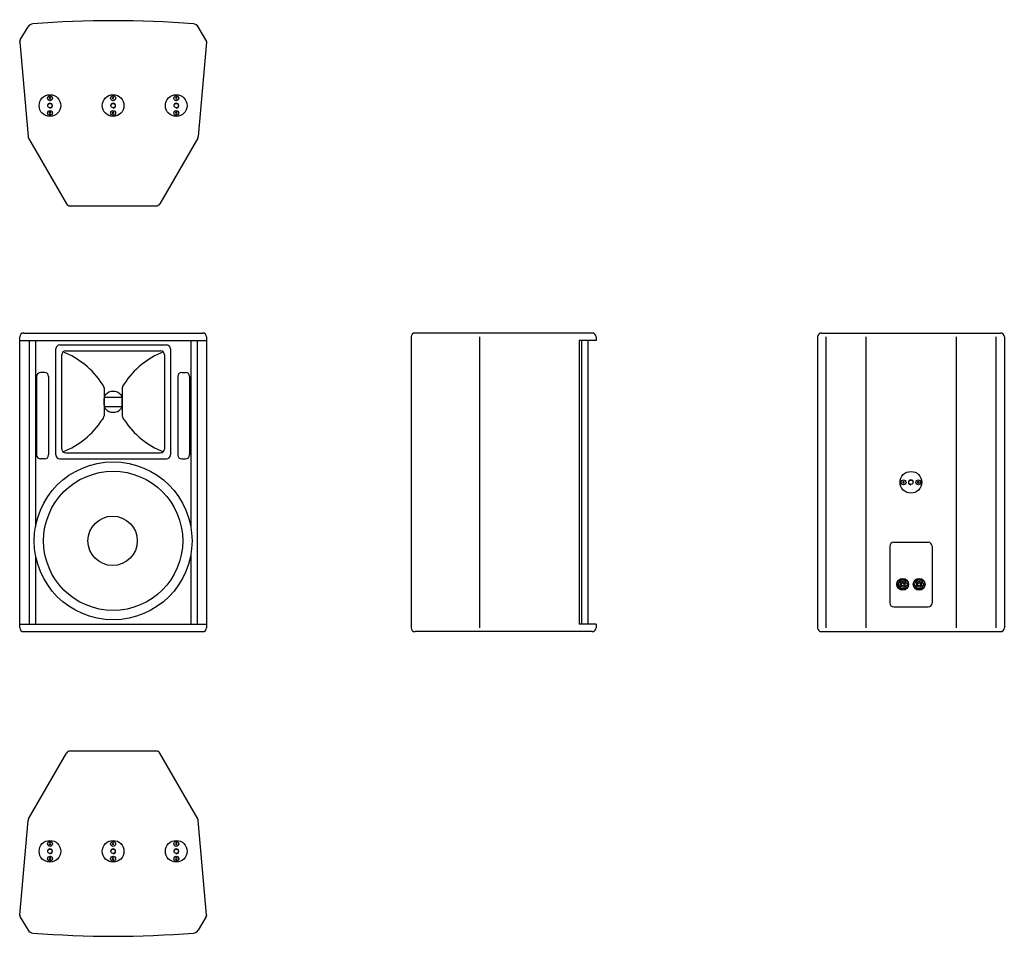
# Model space of a CAD drawing. Extents: x 672 to 2667, y 1036 to 2895.
import ezdxf

# ---------------------------------------------------------------- set-up
doc = ezdxf.new("R2010")
doc.units = 0
doc.layers.get('0').update_dxf_attribs({"linetype": 'CONTINUOUS'})
for name, color, linetype in [('KF_CA_1215_9_i_BOTTOM', 7, 'CONTINUOUS'), ('KF_CA_1215_9_i_FRONT', 7, 'CONTINUOUS'), ('KF_CA_1215_9_i_REAR', 7, 'CONTINUOUS'), ('KF_CA_1215_9_i_SIDE', 7, 'CONTINUOUS'), ('KF_CA_1215_9_i_TOP', 7, 'CONTINUOUS')]:
    doc.layers.add(name, color=color, linetype=linetype)

# ---------------------------------------------------------------- blocks, each defined once
blk = doc.blocks.new('KF_CA_1215_9_i_FRONT')
at = {"layer": 'KF_CA_1215_9_i_FRONT'}
for p, q in [((-181.3, 0), (181.3, 0)), ((-189.3, -597), (-189.3, -8)), ((-189.2, -15), (189.2, -15)), ((-170.5, -15), (-170.5, -590)), ((-157.5, -15), (-157.5, -392.4)), ((157.5, -15), (157.5, -393.2)), ((170.5, -15), (170.5, -590)), ((189.3, -8), (189.3, -597)), ((-116, -247), (-116, -32)), ((-108, -24), (108, -24)), ((-96, -36), (96, -36)), ((116, -32), (116, -247)), ((-104, -235), (-104, -44)), ((104, -44), (104, -235)), ((-155, -88), (-155, -247)), ((-139, -80), (-147, -80)), ((-131, -88), (-131, -247)), ((131, -88), (131, -247)), ((139, -80), (147, -80)), ((155, -88), (155, -247)), ((-18.5, -111.3), (-18.5, -167.7)), ((18.6, -111.3), (18.6, -167.7)), ((-18.5, -129.9), (18.6, -129.9)), ((-18.5, -146.3), (-18.5, -132.7)), ((18.6, -146.3), (18.6, -132.7)), ((-18.5, -149.1), (18.6, -149.1)), ((-139, -255), (-147, -255)), ((-108, -255), (108, -255)), ((-96, -243), (96, -243)), ((139, -255), (147, -255)), ((-157.5, -451.6), (-157.5, -590)), ((157.5, -447.5), (157.5, -590)), ((-189.2, -590), (189.2, -590)), ((-181.3, -605), (181.3, -605))]:
    blk.add_line(p, q, dxfattribs=at)
for centre, radius in [((0, -421), 160), ((0, -421), 141), ((-1, -421), 50)]:
    blk.add_circle(centre, radius, dxfattribs=at)
for centre, radius, start, end in [((-181.3, -8), 8, 90, 180), ((181.3, -8), 8, 0, 90), ((-108, -32), 8, 90, 180), ((-96, -44), 8, 90, 180), ((-163.8, -195.5), 169, 33.1981, 68.4091), ((163.9, -195.5), 169, 111.5909, 146.8019), ((96, -44), 8, 0, 90), ((108, -32), 8, 0, 90), ((-147, -88), 8, 90, 180), ((-139, -88), 8, 0, 90), ((139, -88), 8, 90, 180), ((147, -88), 8, 0, 90), ((-29.6, -111.3), 11.1, 0, 48.79), ((0, -139.5), 21.2, 42.291, 137.709), ((29.7, -111.3), 11.1, 131.21, 180), ((-7.4, -132.7), 11.1, 137.709, 180), ((7.5, -132.7), 11.1, 0, 42.291), ((-7.4, -146.3), 11.1, 180, 222.291), ((0, -139.5), 21.2, 222.291, 317.709), ((7.5, -146.3), 11.1, 317.709, 0), ((-163.8, -83.5), 169, 291.5909, 326.8019), ((-29.6, -167.7), 11.1, 311.21, 0), ((29.7, -167.7), 11.1, 180, 228.79), ((163.9, -83.5), 169, 213.1981, 248.4091), ((-96, -235), 8, 180, 270), ((96, -235), 8, 270, 0), ((-147, -247), 8, 180, 270), ((-139, -247), 8, 270, 0), ((-108, -247), 8, 180, 270), ((108, -247), 8, 270, 0), ((139, -247), 8, 180, 270), ((147, -247), 8, 270, 0), ((-181.3, -597), 8, 180, 270), ((181.3, -597), 8, 270, 0)]:
    blk.add_arc(centre, radius, start, end, dxfattribs=at)
blk = doc.blocks.new('KF_CA_1215_9_i_SIDE')
at = {"layer": 'KF_CA_1215_9_i_SIDE'}
for p, q in [((179.5, 0), (-179.5, 0)), ((-187.5, -8), (-187.5, -597)), ((-48.6, -8), (-48.6, -597)), ((153, -15), (153, -590)), ((187.5, -15), (153, -15)), ((158, -15), (158, -590)), ((171, -15), (171, -590)), ((187.5, -8), (187.5, -15)), ((187.5, -590), (153, -590)), ((187.5, -590), (187.5, -597)), ((179.5, -605), (-179.5, -605))]:
    blk.add_line(p, q, dxfattribs=at)
for centre, start, end in [((179.5, -8), 0, 90), ((-179.5, -8), 90, 180), ((-179.5, -597), 180, 270), ((179.5, -597), 270, 0)]:
    blk.add_arc(centre, 8, start, end, dxfattribs=at)
blk = doc.blocks.new('KF_CA_1215_9_i_BOTTOM')
for points in [[(-128.9, 219.5), (-129.7, 218), (-128.9, 216.5), (-127.1, 216.5), (-126.3, 218), (-127.1, 219.5)], [(-0.9, 219.5), (-1.7, 218), (-0.9, 216.5), (0.9, 216.5), (1.7, 218), (0.9, 219.5)], [(127.1, 219.5), (126.3, 218), (127.1, 216.5), (128.9, 216.5), (129.7, 218), (128.9, 219.5)], [(-128.9, 189.5), (-129.7, 188), (-128.9, 186.5), (-127.1, 186.5), (-126.3, 188), (-127.1, 189.5)], [(-0.9, 189.5), (-1.7, 188), (-0.9, 186.5), (0.9, 186.5), (1.7, 188), (0.9, 189.5)], [(127.1, 189.5), (126.3, 188), (127.1, 186.5), (128.9, 186.5), (129.7, 188), (128.9, 189.5)]]:
    blk.add_lwpolyline(points, close=True)
for centre in [(-128, 203), (0, 203), (128, 203)]:
    blk.add_circle(centre, 4.4)
for centre in [(-128, 203), (0, 203), (128, 203)]:
    blk.add_arc(centre, 5, 270, 180)
at = {"layer": 'KF_CA_1215_9_i_BOTTOM'}
for p, q in [((-188.1, 336.6), (-172.5, 362.6)), ((188.1, 336.6), (172.5, 362.6)), ((-189.2, 331.8), (-172.5, 140.6)), ((189.2, 331.8), (172.5, 140.6)), ((-171.5, 137.3), (-94.5, 4)), ((171.5, 137.3), (94.5, 3.9)), ((-87.6, 0), (87.6, 0))]:
    blk.add_line(p, q, dxfattribs=at)
for centre, radius in [((-128, 203), 22), ((-128, 218), 5), ((0, 203), 22), ((0, 218), 5), ((128, 203), 22), ((128, 218), 5), ((-128, 188), 5), ((0, 188), 5), ((128, 188), 5)]:
    blk.add_circle(centre, radius, dxfattribs=at)
for centre, radius, start, end in [((-161.8, 356.1), 12.5, 94.5094, 148.9999), ((0, -1695.2), 2070.2, 85.4927, 94.51), ((161.8, 356.1), 12.5, 31.0001, 85.4906), ((-181.3, 332.5), 8, 149, 185.0001), ((181.3, 332.5), 8, 354.9999, 31), ((-164.5, 141.3), 8, 185, 210), ((164.5, 141.3), 8, 330, 355), ((-87.6, 8), 8, 210, 270), ((87.6, 8), 8, 270, 330)]:
    blk.add_arc(centre, radius, start, end, dxfattribs=at)
for p in [(-189.3, 332.5), (189.3, 332.5)]:
    blk.add_point(p, dxfattribs=at)
blk = doc.blocks.new('KF_CA_1215_9_i_REAR')
for points in [[(-16.5, -303.4), (-15, -304.2), (-13.5, -303.4), (-13.5, -301.6), (-15, -300.8), (-16.5, -301.6)], [(13.5, -303.4), (15, -304.2), (16.5, -303.4), (16.5, -301.6), (15, -300.8), (13.5, -301.6)]]:
    blk.add_lwpolyline(points, close=True)
blk.add_circle((0, -302.5), 4.4)
blk.add_arc((0, -302.5), 5, 0, 270)
at = {"layer": 'KF_CA_1215_9_i_BOTTOM'}
for centre, radius in [((0, -302.5), 22), ((-15, -302.5), 5), ((15, -302.5), 5)]:
    blk.add_circle(centre, radius, dxfattribs=at)
at = {"layer": 'KF_CA_1215_9_i_REAR'}
for p, q in [((-181.3, 0), (181.3, 0)), ((-189.3, -8), (-189.3, -597)), ((-172.2, -8), (-172.2, -597)), ((-91.6, -8), (-91.6, -597)), ((91.6, -8), (91.6, -597)), ((172.2, -8), (172.2, -597)), ((189.3, -8), (189.3, -597)), ((-43, -432), (-43, -547)), ((-35, -424), (35, -424)), ((43, -432), (43, -547)), ((-25.8, -506.3), (-24.8, -506.3)), ((-25.8, -512), (-24.8, -512)), ((-20.4, -505.5), (-20.8, -505.2)), ((-20.7, -513.2), (-20.3, -512.9)), ((-18.6, -507.3), (-19.1, -506.8)), ((-19, -511.5), (-18.5, -511)), ((-14.9, -507.2), (-14.4, -506.7)), ((-14.3, -511.4), (-14.8, -510.9)), ((-13.1, -505.4), (-12.7, -505)), ((-12.6, -513.1), (-13, -512.8)), ((-8.4, -507.2), (-7.4, -507.2)), ((-8.4, -511), (-7.4, -511)), ((7.6, -506.3), (8.6, -506.3)), ((7.6, -512), (8.6, -512)), ((13, -505.5), (12.6, -505.2)), ((12.7, -513.2), (13.1, -512.9)), ((14.8, -507.3), (14.3, -506.8)), ((14.4, -511.5), (14.9, -511)), ((18.5, -507.2), (19, -506.7)), ((19.1, -511.4), (18.6, -510.9)), ((20.3, -505.4), (20.7, -505)), ((20.8, -513.1), (20.4, -512.8)), ((25, -507.2), (26, -507.2)), ((25, -511), (26, -511)), ((-35, -555), (35, -555)), ((-181.3, -605), (181.3, -605))]:
    blk.add_line(p, q, dxfattribs=at)
for centre, radius in [((-16.7, -509.1), 12), ((-16.7, -509.1), 11.4), ((16.7, -509.1), 12), ((16.7, -509.1), 11.4)]:
    blk.add_circle(centre, radius, dxfattribs=at)
for centre, radius, start, end in [((-181.3, -8), 8, 90, 180), ((181.3, -8), 8, 0, 90), ((-35, -432), 8, 90, 180), ((35, -432), 8, 0, 90), ((-16.7, -509.1), 9.5, 162.5424, 197.4576), ((-16.7, -509.1), 8.55, 12.8396, 160.5288), ((-16.7, -509.1), 8.55, 199.4712, 347.1604), ((-16.7, -509.1), 5.7, 135.8579, 225.8583), ((-16.7, -509.1), 5.22, 45.8579, 135.8579), ((-16.7, -509.1), 5.22, 225.8583, 315.8579), ((-16.7, -509.1), 3.32, 135.8585, 225.8591), ((-16.7, -509.1), 2.61, 45.857, 135.8588), ((-16.7, -509.1), 2.61, 225.8597, 315.8588), ((-16.7, -509.1), 3.32, 315.8585, 45.857), ((-16.7, -509.1), 5.7, 315.8579, 45.8578), ((-16.7, -509.1), 9.5, 348.463, 11.537), ((16.7, -509.1), 9.5, 162.5424, 197.4576), ((16.7, -509.1), 8.55, 12.8396, 160.5288), ((16.7, -509.1), 8.55, 199.4712, 347.1604), ((16.7, -509.1), 5.7, 135.8579, 225.8583), ((16.7, -509.1), 5.22, 45.8579, 135.8579), ((16.7, -509.1), 5.22, 225.8583, 315.8579), ((16.7, -509.1), 3.32, 135.8585, 225.8591), ((16.7, -509.1), 2.61, 45.857, 135.8588), ((16.7, -509.1), 2.61, 225.8597, 315.8588), ((16.7, -509.1), 3.32, 315.8585, 45.857), ((16.7, -509.1), 5.7, 315.8579, 45.8578), ((16.7, -509.1), 9.5, 348.463, 11.537), ((-35, -547), 8, 180, 270), ((35, -547), 8, 270, 0), ((-181.3, -597), 8, 180, 270), ((181.3, -597), 8, 270, 0)]:
    blk.add_arc(centre, radius, start, end, dxfattribs=at)
blk = doc.blocks.new('KF_CA_1215_9_i_TOP')
for points in [[(-128.9, -186.5), (-129.7, -188), (-128.9, -189.5), (-127.1, -189.5), (-126.3, -188), (-127.1, -186.5)], [(-0.9, -186.5), (-1.7, -188), (-0.9, -189.5), (0.9, -189.5), (1.7, -188), (0.9, -186.5)], [(127.1, -186.5), (126.3, -188), (127.1, -189.5), (128.9, -189.5), (129.7, -188), (128.9, -186.5)], [(-128.9, -216.5), (-129.7, -218), (-128.9, -219.5), (-127.1, -219.5), (-126.3, -218), (-127.1, -216.5)], [(-0.9, -216.5), (-1.7, -218), (-0.9, -219.5), (0.9, -219.5), (1.7, -218), (0.9, -216.5)], [(127.1, -216.5), (126.3, -218), (127.1, -219.5), (128.9, -219.5), (129.7, -218), (128.9, -216.5)]]:
    blk.add_lwpolyline(points, close=True)
for centre in [(-128, -203), (0, -203), (128, -203)]:
    blk.add_circle(centre, 4.4)
for centre in [(-128, -203), (0, -203), (128, -203)]:
    blk.add_arc(centre, 5, 270, 180)
at = {"layer": 'KF_CA_1215_9_i_BOTTOM'}
for centre, radius in [((-128, -203), 22), ((-128, -188), 5), ((0, -203), 22), ((0, -188), 5), ((128, -188), 5), ((-128, -218), 5), ((0, -218), 5), ((128, -218), 5)]:
    blk.add_circle(centre, radius, dxfattribs=at)
at = {"layer": 'KF_CA_1215_9_i_TOP'}
for p, q in [((87.6, 0), (-87.6, 0)), ((-171.5, -137.3), (-94.5, -4)), ((171.5, -137.3), (94.5, -4)), ((-189.2, -331.8), (-172.5, -140.6)), ((189.2, -331.8), (172.5, -140.6)), ((-188.1, -336.6), (-172.5, -362.6)), ((188.1, -336.6), (172.5, -362.6))]:
    blk.add_line(p, q, dxfattribs=at)
blk.add_circle((128, -203), 22, dxfattribs=at)
for centre, radius, start, end in [((87.6, -8), 8, 30.0001, 90), ((-87.6, -8), 8, 90, 149.9999), ((-164.5, -141.3), 8, 150, 175), ((164.5, -141.3), 8, 5, 30), ((-181.3, -332.5), 8, 174.9999, 211), ((181.3, -332.5), 8, 329, 5.0001), ((-161.8, -356.1), 12.5, 211.0001, 265.4906), ((0, 1695.2), 2070.2, 265.4927, 274.51), ((161.8, -356.1), 12.5, 274.5094, 328.9999)]:
    blk.add_arc(centre, radius, start, end, dxfattribs=at)
for p in [(-189.3, -332.5), (189.3, -332.5)]:
    blk.add_point(p, dxfattribs=at)

msp = doc.modelspace()

# ---------------------------------------------------------------- block references
at = {"layer": 'KF_CA_1215_9_i_BOTTOM'}
msp.add_blockref('KF_CA_1215_9_i_BOTTOM', (860.9, 2518.2), dxfattribs=at)
at = {"layer": 'KF_CA_1215_9_i_FRONT'}
msp.add_blockref('KF_CA_1215_9_i_FRONT', (860.9, 2260.6), dxfattribs=at)
at = {"layer": 'KF_CA_1215_9_i_REAR'}
msp.add_blockref('KF_CA_1215_9_i_REAR', (2477.9, 2260.6), dxfattribs=at)
at = {"layer": 'KF_CA_1215_9_i_SIDE'}
msp.add_blockref('KF_CA_1215_9_i_SIDE', (1652.3, 2260.6), dxfattribs=at)
at = {"layer": 'KF_CA_1215_9_i_TOP'}
msp.add_blockref('KF_CA_1215_9_i_TOP', (860.9, 1413.6), dxfattribs=at)

doc.saveas('drawing.dxf')
